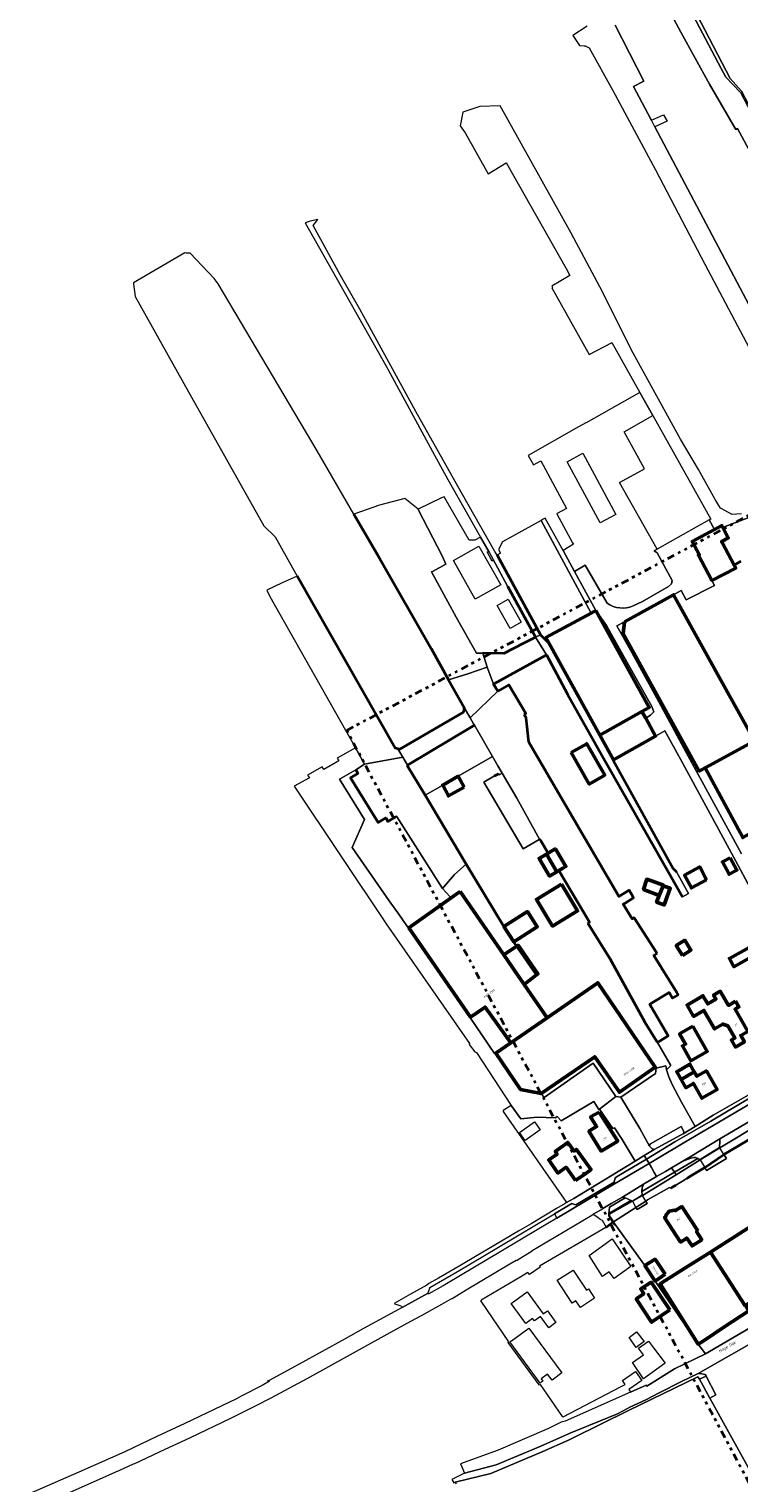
# Model space of a CAD drawing. Header units: metres. Extents: x 113441 to 115918, y 474822 to 477887.
# Tile 62 of 145: x 113459 to 113704, y 476790 to 477292. Entities that reach past the tile are written whole.
import ezdxf
from ezdxf.enums import TextEntityAlignment as Align

# ---------------------------------------------------------------- set-up
doc = ezdxf.new("R2010")
doc.units = ezdxf.units.M
doc.linetypes.add('AL-TEKENBLADGRENS', pattern=[11.5, 2.5, -1.5, 1, -1.5, 1, -1.5, 2.5])
for name, color, linetype, lineweight in [('B-WE-GK-BESCHOEIING-G', 252, 'GK-BESCHOEIING', 35), ('B-WE-GR-BOOMTEELT-GV', 252, 'Continuous', 13), ('B-WE-GR-GRAS-GV', 252, 'Continuous', 13), ('B-WE-GR-GROENVOORZIENING-GV', 252, 'Continuous', 18), ('B-WE-GR-STRUIK-GV', 252, 'Continuous', 13), ('B-WE-IE-TERREINAFSCHEIDING_KUNSTMATIG_MUUR-GV', 252, 'Continuous', 18), ('B-WE-KW-KUNSTWERK_DEK-GV', 252, 'Continuous', 18), ('B-WE-KW-KUNSTWERK_LANDHOOFD-GV', 252, 'Continuous', 18), ('B-WE-OG-BEBOUWING-GV', 7, 'Continuous', 50), ('B-WE-OG-BEBOUWING-T18', 7, 'Continuous', 50), ('B-WE-OG-BEBOUWING_LOODS-GV', 7, 'Continuous', 50), ('B-WE-OG-BEBOUWING_LUIFEL-GV', 7, 'Continuous', 50), ('B-WE-OG-BEBOUWING_SCHUUR-GV', 7, 'Continuous', 50), ('B-WE-OG-TERREIN_ERF-GV', 252, 'Continuous', 18), ('B-WE-OG-TOPOGRAFIE-T18', 7, 'Continuous', 18), ('B-WE-OG-WATER-GV', 252, 'Continuous', 18), ('B-WE-OG-WATER_SLOOT-GV', 252, 'Continuous', 18), ('B-WE-VH-VERHARDING_GESLOTEN-GV', 252, 'Continuous', 18), ('B-WE-VH-VERHARDING_OPEN-GV', 252, 'Continuous', 18), ('X-XX-AL-TEKENBLADGRENS-G', 252, 'AL-TEKENBLADGRENS', 35)]:
    doc.layers.add(name, color=color, linetype=linetype, lineweight=lineweight)
doc.styles.add('NLCS-ISO-ANNOTATIEF-T18', font='NLCS-ISO.ttf', dxfattribs={"height": 1.8})
doc.linetypes.add('GK-BESCHOEIING', pattern='A,30,-5,[1,NLCS.SHX,S=1,R=0,X=0,Y=0],-5', length=40)

msp = doc.modelspace()

# ---------------------------------------------------------------- linework, layer by layer
at = {"layer": 'B-WE-GK-BESCHOEIING-G', "ltscale": 0.5, "flags": 128}
for points in [[(113570.982, 477124.69), (113579.816, 477109.467), (113597.707, 477078.208), (113603.767, 477067.373)], [(113620.554, 477110.463), (113635.55, 477082.94), (113636.754, 477081.752)], [(113702.604, 477107.008), (113704.94, 477108.335)], [(113586.257, 477043.458), (113585.302, 477043.673), (113551.427, 477103.215)], [(113624.209, 477099.747), (113628.776, 477091.337), (113633.903, 477082.088), (113633.736, 477082.002)], [(113633.736, 477082.002), (113629.784, 477079.981)], [(113636.754, 477081.752), (113638.574, 477079.956)], [(113629.784, 477079.981), (113622.881, 477076.45), (113615.633, 477076.545)], [(113619.429, 477065.93), (113637.63, 477075.94)], [(113637.63, 477075.94), (113644.92, 477062.36), (113656.93, 477041.01), (113680.287, 477000), (113684.702, 476992.294)], [(113603.767, 477067.373), (113609.145, 477057.758), (113608.953, 477056.182), (113586.902, 477043.313), (113586.257, 477043.458)], [(113620.84, 477063.4), (113619.342, 477065.882), (113619.429, 477065.93)], [(113629.963, 477055.333), (113630.512, 477055.659), (113624.588, 477065.61), (113620.84, 477063.4)], [(113612.717, 477051.653), (113589.603, 477037.794)], [(113662.49, 476992.884), (113647.297, 477018.691), (113631.564, 477045.743), (113630.647, 477054.237), (113629.963, 477055.333)], [(113571.631, 477036.248), (113572.42, 477034.972), (113569.869, 477033.394), (113579.411, 477017.969), (113582.005, 477019.574), (113582.794, 477018.298), (113585.345, 477019.876), (113585.76, 477020.208)], [(113589.603, 477037.794), (113589.446, 477037.7)], [(113589.446, 477037.7), (113595.652, 477027.437), (113609.898, 477003.584)], [(113660.719, 477039.565), (113660.882, 477039.657)], [(113660.719, 477039.565), (113681.49, 477002.06), (113682.68, 477000.92)], [(113619.714, 477034.183), (113621.015, 477034.869)], [(113635.255, 477012.194), (113635.734, 477011.684), (113638.282, 477007.418)], [(113609.898, 477003.584), (113622.942, 476981.994)], [(113641.91, 477001.344), (113652.542, 476983.544), (113651.942, 476983.132)], [(113667.566, 476992.363), (113666.325, 476994.576), (113662.746, 476992.449), (113662.49, 476992.884)], [(113664.837, 476990.099), (113667.804, 476991.938), (113667.566, 476992.363)], [(113675.736, 476973.026), (113668.039, 476985.023), (113667.346, 476984.638), (113664.234, 476989.725), (113664.837, 476990.099)], [(113651.942, 476983.132), (113659.6, 476970.9), (113671.64, 476948.94), (113675.863, 476942.216)], [(113632.133, 476968.281), (113626.492, 476976.512)], [(113682.795, 476959.242), (113674.769, 476972.009), (113674.898, 476972.091)], [(113674.898, 476972.091), (113675.921, 476972.738)], [(113675.921, 476972.738), (113675.736, 476973.026)], [(113634.211, 476965.248), (113632.133, 476968.281)], [(113634.211, 476965.248), (113629.926, 476961.964)], [(113674.158, 476953.925), (113673.426, 476955.21), (113680.12, 476959.194), (113680.802, 476958.015)], [(113680.802, 476958.015), (113681.288, 476957.176), (113683.345, 476958.367)], [(113683.345, 476958.367), (113682.795, 476959.242)], [(113676.055, 476941.91), (113679.709, 476944.182), (113674.158, 476953.925)], [(113675.863, 476942.216), (113676.055, 476941.91)], [(113699.039, 476903.175), (113709.807, 476909.534)], [(113686.678, 476895.174), (113692.437, 476898.709), (113699.039, 476903.175)], [(113680.648, 476891.539), (113681.034, 476891.774)], [(113681.034, 476891.774), (113682.39, 476892.6)], [(113686.167, 476894.86), (113686.678, 476895.174)], [(113658.326, 476878.052), (113660.63, 476879.738)]]:
    msp.add_lwpolyline(points, dxfattribs=at)
at = {"layer": 'B-WE-GR-BOOMTEELT-GV'}
msp.add_lwpolyline([(113659.555, 477355.37), (113701.187, 477275.349), (113705.136, 477270.954), (113764.405, 477158.283), (113768.905, 477149.728), (113770.159, 477147.344), (113770.804, 477147.169), (113793.373, 477159.181), (113794.339, 477160.692), (113794.433, 477160.838), (113794.48, 477160.912), (113769.744, 477207.513), (113749.431, 477245.601), (113746.178, 477251.701), (113737.398, 477268.469), (113684.023, 477368.131)], close=True, dxfattribs=at)
at = {"layer": 'B-WE-GR-GRAS-GV'}
for points in [[(113719.096, 477229.689), (113703.703, 477257.989), (113703.175, 477257.732), (113694.06, 477273.34), (113684.15, 477291.33), (113677.745, 477303.404)], [(113661.367, 477293.789), (113671.346, 477274.368), (113667.815, 477272.527), (113673.779, 477261.248), (113673.94, 477260.943), (113678.116, 477262.74), (113679.445, 477260.587), (113675.182, 477258.661), (113688.67, 477233.1), (113717.54, 477178.59)], [(113694.183, 476818.882), (113690.575, 476825.39), (113690.073, 476826.295), (113666.089, 476814.582), (113646.876, 476805.199), (113645.253, 476804.373), (113636.446, 476800.465), (113618.45, 476792.844), (113606.049, 476789.859), (113606.366, 476789.244)], [(113740.041, 476787.63), (113729.776, 476805.657), (113729.389, 476805.926), (113727.914, 476806.158), (113726.895, 476806.112), (113721.092, 476802.868), (113707.654, 476794.588), (113694.183, 476818.882)]]:
    msp.add_lwpolyline(points, dxfattribs=at)
for points in [[(113579.816, 477109.467), (113570.982, 477124.69), (113558.271, 477146.593), (113524.047, 477204.313), (113522.664, 477206.129), (113518.535, 477210.505), (113514.364, 477214.924), (113512.968, 477214.962), (113512.502, 477214.974), (113494.727, 477204.679), (113494.779, 477204.238), (113495.282, 477199.936), (113513.736, 477166.983), (113539.855, 477120.588), (113543.718, 477116.764), (113551.427, 477103.215), (113585.302, 477043.673), (113586.257, 477043.458), (113586.902, 477043.313), (113608.953, 477056.182), (113609.145, 477057.758), (113603.767, 477067.373), (113597.707, 477078.208)], [(113618.998, 477040.844), (113612.717, 477051.653), (113589.603, 477037.794), (113589.446, 477037.7), (113595.652, 477027.437), (113601.734, 477030.941), (113607.148, 477033.981)]]:
    msp.add_lwpolyline(points, close=True, dxfattribs=at)
at = {"layer": 'B-WE-GR-GROENVOORZIENING-GV'}
for points in [[(113689.986, 476901.798), (113689.25, 476902.133), (113688.59, 476902.14), (113687.61, 476901.9), (113684.798, 476900.856), (113680.925, 476898.545), (113681.913, 476897.026)], [(113681.913, 476897.026), (113680.925, 476898.545), (113678.87, 476897.32), (113675.778, 476895.512), (113671.231, 476892.854), (113670.79, 476891.67), (113670.681, 476890.385)], [(113666.868, 476887.245), (113666.165, 476887.589), (113665.65, 476887.84), (113664.847, 476888.127), (113659.409, 476884.885), (113659.326, 476883.795), (113659.31, 476883.582), (113659.255, 476882.83), (113659.454, 476882.822)], [(113645.253, 476804.373), (113646.876, 476805.199), (113666.089, 476814.582), (113690.073, 476826.295), (113690.575, 476825.39), (113692.88, 476826.471), (113692.56, 476827.08), (113691.45, 476827.32), (113690.16, 476827.38), (113684.09, 476824.56), (113676.7, 476820.72), (113672.05, 476818.35), (113666.52, 476815.79), (113665.664, 476815.331), (113662.23, 476813.49), (113646.04, 476806.91), (113644.262, 476806.121), (113635.65, 476802.3), (113620.3, 476795.8), (113609.28, 476792.97), (113604.876, 476790.748), (113605.582, 476789.599), (113606.049, 476789.859), (113618.45, 476792.844), (113636.446, 476800.465)]]:
    msp.add_lwpolyline(points, close=True, dxfattribs=at)
at = {"layer": 'B-WE-GR-STRUIK-GV'}
msp.add_lwpolyline([(113692.88, 476826.471), (113690.575, 476825.39), (113694.183, 476818.882), (113696.287, 476819.977)], close=True, dxfattribs=at)
at = {"layer": 'B-WE-IE-TERREINAFSCHEIDING_KUNSTMATIG_MUUR-GV'}
msp.add_lwpolyline([(113660.792, 476879.856), (113659.417, 476881.964), (113659.44, 476882.491), (113659.454, 476882.822), (113659.255, 476882.83), (113659.244, 476882.578), (113659.232, 476882.321), (113659.214, 476881.909), (113660.63, 476879.738), (113661.228, 476878.821), (113661.396, 476878.93)], close=True, dxfattribs=at)
at = {"layer": 'B-WE-KW-KUNSTWERK_DEK-GV'}
for points in [[(113699.039, 476903.175), (113697.602, 476905.451), (113697.543, 476905.545), (113690.811, 476901.421), (113690.875, 476901.315), (113692.437, 476898.709), (113693.079, 476897.637), (113699.893, 476901.82)], [(113671.982, 476887.066), (113670.862, 476888.923), (113667.37, 476887), (113668.628, 476884.879)]]:
    msp.add_lwpolyline(points, close=True, dxfattribs=at)
at = {"layer": 'B-WE-KW-KUNSTWERK_LANDHOOFD-GV'}
for points in [[(113697.602, 476905.451), (113697.543, 476905.545), (113690.811, 476901.421), (113690.875, 476901.315)], [(113699.039, 476903.175), (113692.437, 476898.709), (113693.079, 476897.637), (113699.893, 476901.82)], [(113670.78, 476889.06), (113667.37, 476887), (113670.862, 476888.923)], [(113672.337, 476886.478), (113671.982, 476887.066), (113668.628, 476884.879), (113669.09, 476884.1), (113672.48, 476886.24)]]:
    msp.add_lwpolyline(points, close=True, dxfattribs=at)
at = {"layer": 'B-WE-OG-BEBOUWING-GV'}
for points in [[(113664.698, 477087.444), (113664.248, 477083.394), (113690.5, 477035.78), (113692.559, 477036.902), (113709.32, 477046.03), (113709.65, 477046.21), (113681.63, 477096.77)], [(113654.76, 477091.32), (113653.159, 477090.452), (113637.47, 477081.95), (113638.574, 477079.956), (113656.17, 477048.17), (113670.692, 477056.351), (113673.21, 477057.77)], [(113671.989, 477054.025), (113670.692, 477056.351), (113656.17, 477048.17), (113660.882, 477039.657), (113675.428, 477047.855)], [(113646.222, 477042.152), (113652.444, 477031.293), (113657.823, 477034.375), (113651.601, 477045.234)], [(113709.32, 477046.03), (113692.559, 477036.902), (113705.57, 477012.76), (113711.56, 477016.11), (113710.08, 477018.86), (113720.83, 477024.92)], [(113640.782, 477008.902), (113640.67, 477008.836), (113638.282, 477007.418), (113637.661, 477007.049), (113641.273, 477000.966), (113641.91, 477001.344), (113643.291, 477002.165), (113644.394, 477002.819)], [(113642.889, 476996.606), (113634.19, 476991.357), (113639.742, 476982.156), (113648.441, 476987.405)], [(113607.75, 476994.1), (113607.082, 476993.628), (113604.66, 476991.92), (113590.06, 476981.61), (113611.41, 476950.7), (113616.4, 476954.13), (113625.269, 476941.792), (113637.879, 476950.481), (113632.266, 476958.573), (113629.926, 476961.964), (113627.873, 476964.94), (113622.878, 476972.178)], [(113637.879, 476950.481), (113625.269, 476941.792), (113620.07, 476938.21), (113628.72, 476925.6), (113635.76, 476924.31), (113654.33, 476936.99), (113662.92, 476924.68), (113675.31, 476933.42), (113655.38, 476962.54)], [(113703.097, 476956.162), (113700.687, 476954.724), (113697.763, 476959.621), (113695.494, 476958.267), (113696.303, 476956.898), (113693.461, 476955.219), (113691.783, 476958.061), (113686.294, 476954.818), (113688.537, 476950.935), (113692.131, 476953.011), (113695.829, 476946.615), (113698.66, 476948.252), (113700.389, 476947.67), (113702.879, 476943.478), (113701.623, 476942.754), (113703.04, 476940.298), (113706.148, 476942.081), (113704.854, 476944.337), (113707.283, 476945.73), (113702.902, 476953.367), (113704.275, 476954.187)], [(113688.266, 476947.503), (113683.736, 476944.88), (113685.77, 476941.352), (113684.679, 476940.721), (113687.653, 476935.579), (113693.28, 476938.833)], [(113684.216, 476929.144), (113685.892, 476926.227), (113688.523, 476927.728), (113691.461, 476922.613), (113696.681, 476925.611), (113692.972, 476932.056), (113689.718, 476930.194), (113688.813, 476931.775)], [(113655.917, 476917.811), (113652.91, 476916.16), (113655.01, 476912.83), (113652.348, 476911.172), (113656.553, 476904.324), (113662.297, 476907.799)], [(113647.647, 476894.138), (113651.238, 476896.632), (113652.618, 476897.59), (113653.07, 476897.904), (113647.999, 476904.917), (113647.189, 476904.331), (113645.021, 476907.329), (113640.691, 476904.197), (113641.334, 476903.268), (113638.455, 476901.277), (113641.583, 476896.753), (113644.453, 476898.738)], [(113723.352, 476887.577), (113723.195, 476887.833), (113694.43, 476869.42), (113706.45, 476850.86), (113706.521, 476850.901), (113706.856, 476851.117), (113735.2, 476869.05)], [(113690.004, 476876.757), (113684.522, 476885.116), (113684.148, 476884.885), (113682.701, 476883.991), (113682.224, 476883.696), (113682.087, 476883.905), (113680.077, 476883.545), (113678.885, 476881.927), (113679.02, 476881.716), (113678.544, 476881.422), (113684.065, 476872.862), (113686.187, 476874.254), (113688.05, 476871.51), (113691.38, 476873.66), (113689.618, 476876.504)], [(113678.71, 476861.75), (113675.22, 476866.93), (113671.72, 476864.72), (113675.24, 476859.38)], [(113694.43, 476869.42), (113685.52, 476863.81), (113678.591, 476859.447), (113676.955, 476858.404), (113690.199, 476837.518), (113691.82, 476838.6), (113699.427, 476843.678), (113707.711, 476849.051), (113706.521, 476850.901), (113706.45, 476850.86)], [(113680.34, 476849.45), (113673.9, 476858.96), (113670.27, 476856.68), (113671.33, 476854.97), (113668.71, 476853.2), (113674.04, 476845.15)]]:
    msp.add_lwpolyline(points, close=True, dxfattribs=at)
at = {"layer": 'B-WE-OG-BEBOUWING_LOODS-GV'}
for points in [[(113698.508, 477114.823), (113698.3, 477115.22), (113700.577, 477116.413), (113698.684, 477120.024), (113698.34, 477120.681), (113695.985, 477119.428), (113695.746, 477119.301), (113688.094, 477115.232), (113690.526, 477110.658), (113690.235, 477110.503), (113694.914, 477101.704), (113703.128, 477106.009), (113702.604, 477107.008)], [(113693.07, 476998.208), (113690.7, 477002.611), (113685.423, 476999.77), (113687.792, 476995.367)], [(113622.942, 476981.994), (113626.323, 476976.72), (113634.439, 476981.923), (113631.058, 476987.197)]]:
    msp.add_lwpolyline(points, close=True, dxfattribs=at)
at = {"layer": 'B-WE-OG-BEBOUWING_LUIFEL-GV'}
for points in [[(113637.661, 477007.049), (113635.116, 477005.546), (113638.728, 476999.463), (113641.273, 477000.966)], [(113677.988, 476996.026), (113678.103, 476996.308), (113672.379, 476998.364), (113671.255, 476994.818), (113676.656, 476992.756)], [(113677.988, 476996.026), (113676.656, 476992.756), (113675.732, 476990.49), (113678.381, 476989.467), (113680.509, 476995.263)], [(113629.926, 476961.964), (113634.211, 476965.248), (113634.69, 476965.615), (113631.27, 476970.51), (113627.807, 476975.55), (113622.878, 476972.178)], [(113684.216, 476929.144), (113688.813, 476931.775), (113687.288, 476934.439), (113682.717, 476931.753)]]:
    msp.add_lwpolyline(points, close=True, dxfattribs=at)
at = {"layer": 'B-WE-OG-BEBOUWING_SCHUUR-GV'}
for points in [[(113609.154, 477030.211), (113607.148, 477033.981), (113601.734, 477030.941), (113603.741, 477027.171)], [(113701.24, 477005.808), (113698.553, 477004.364), (113700.862, 477000.062), (113703.551, 477001.505)], [(113684.678, 476972.001), (113687.663, 476973.868), (113685.542, 476977.259), (113682.557, 476975.392)], [(113710.461, 476972.53), (113708.872, 476975.376), (113700.969, 476970.963), (113702.533, 476968.104)]]:
    msp.add_lwpolyline(points, close=True, dxfattribs=at)
at = {"layer": 'B-WE-OG-TERREIN_ERF-GV'}
for points in [[(113674.439, 477158.712), (113669.97, 477166.67), (113651.35, 477156.23), (113651.264, 477156.186), (113648.984, 477155.001), (113648.79, 477154.9), (113631.3, 477144.946), (113633.118, 477141.651), (113635.751, 477143.116), (113644.539, 477126.594), (113641.39, 477124.87), (113641.199, 477124.766), (113646.688, 477114.736), (113646.979, 477114.204), (113643.389, 477112.028), (113647.295, 477104.843), (113650.986, 477107.006), (113658.601, 477093.865)], [(113667.682, 477092.892), (113670.868, 477094.454), (113679.904, 477099.584), (113680.886, 477100.529), (113681.173, 477101.744), (113675.957, 477111.302), (113674.865, 477111.943), (113675.93, 477112.54), (113662.942, 477135.626), (113671.543, 477140.324), (113664.567, 477153.098), (113674.439, 477158.712)], [(113704.94, 477108.335), (113702.604, 477107.008), (113703.128, 477106.009), (113694.914, 477101.704), (113695.81, 477100.019), (113685.99, 477094.97), (113684.241, 477098.208), (113681.63, 477096.77), (113709.65, 477046.21)], [(113705.57, 477012.76), (113692.559, 477036.902), (113690.5, 477035.78), (113664.248, 477083.394), (113664.698, 477087.444), (113661.98, 477086.032), (113667.263, 477076.583), (113676.575, 477059.691), (113686.006, 477042.259), (113705.168, 477007.167)], [(113637.63, 477075.94), (113619.429, 477065.93), (113619.342, 477065.882), (113620.84, 477063.4), (113624.588, 477065.61), (113630.512, 477055.659), (113629.963, 477055.333), (113630.647, 477054.237), (113631.564, 477045.743), (113647.297, 477018.691), (113662.49, 476992.884), (113662.746, 476992.449), (113666.325, 476994.576), (113667.566, 476992.363), (113667.804, 476991.938), (113664.837, 476990.099), (113664.234, 476989.725), (113667.346, 476984.638), (113668.039, 476985.023), (113675.736, 476973.026), (113675.921, 476972.738), (113674.898, 476972.091), (113674.769, 476972.009), (113682.795, 476959.242), (113683.345, 476958.367), (113681.288, 476957.176), (113680.802, 476958.015), (113680.12, 476959.194), (113673.426, 476955.21), (113674.158, 476953.925), (113679.709, 476944.182), (113676.055, 476941.91), (113680.707, 476933.905), (113679.169, 476932.474), (113680.005, 476929.969), (113681.167, 476927.367), (113684.422, 476921.218), (113689.078, 476912.871), (113695.39, 476916.71), (113707.48, 476923.72)], [(113715.556, 476981.635), (113702.337, 477006.096), (113684.01, 477039.847), (113678.62, 477049.654), (113675.428, 477047.855), (113660.882, 477039.657), (113660.719, 477039.565), (113681.49, 477002.06), (113682.68, 477000.92), (113686.799, 476993.481), (113684.702, 476992.294), (113680.287, 477000), (113656.93, 477041.01), (113644.92, 477062.36), (113637.63, 477075.94)], [(113709.807, 476909.534), (113699.039, 476903.175), (113699.893, 476901.82), (113693.079, 476897.637), (113692.437, 476898.709), (113686.678, 476895.174), (113686.167, 476894.86), (113684.12, 476893.635), (113682.39, 476892.6), (113681.034, 476891.774), (113680.648, 476891.539), (113680.252, 476891.685), (113672.653, 476887.496), (113671.982, 476887.066), (113672.337, 476886.478), (113672.48, 476886.24), (113669.09, 476884.1), (113668.628, 476884.879), (113660.792, 476879.856), (113661.396, 476878.93), (113671.72, 476864.72), (113675.22, 476866.93), (113678.71, 476861.75), (113675.24, 476859.38), (113690.199, 476837.518), (113676.955, 476858.404), (113678.591, 476859.447), (113685.52, 476863.81), (113694.43, 476869.42), (113723.195, 476887.833)], [(113711.62, 476839.64), (113690.16, 476827.38), (113691.45, 476827.32), (113692.56, 476827.08), (113692.88, 476826.471), (113696.287, 476819.977), (113694.183, 476818.882), (113707.654, 476794.588)]]:
    msp.add_lwpolyline(points, dxfattribs=at)
for points in [[(113644.869, 477142.795), (113650.285, 477145.708), (113661.676, 477124.557), (113656.249, 477121.638)], [(113601.35, 477130.292), (113593.24, 477126.327), (113593.193, 477126.304), (113601.644, 477109.942), (113602.851, 477107.338), (113598.422, 477104.974), (113597.833, 477104.66), (113604.89, 477091.76), (113606.402, 477088.996), (113613.455, 477076.573), (113615.633, 477076.545), (113622.881, 477076.45), (113629.784, 477079.981), (113633.736, 477082.002), (113633.903, 477082.088), (113628.776, 477091.337), (113624.209, 477099.747), (113619.211, 477108.95), (113618.916, 477108.358), (113617.143, 477111.562), (113617.807, 477111.465), (113614.845, 477116.671), (113612.81, 477115.604), (113610.941, 477115.681), (113602.236, 477130.679)], [(113635.758, 477122.449), (113622.415, 477115.071), (113621.011, 477112.395), (113621.743, 477111.16), (113620.717, 477110.558), (113620.554, 477110.463), (113635.55, 477082.94), (113636.754, 477081.752), (113638.574, 477079.956), (113637.47, 477081.95), (113653.159, 477090.452)], [(113614.2, 477113.626), (113621.804, 477100.18), (113613.007, 477095.263), (113605.426, 477108.663)], [(113620.541, 477093.067), (113624.417, 477095.26), (113628.947, 477087.269), (113625.066, 477085.069)], [(113652.444, 477031.293), (113646.222, 477042.152), (113651.601, 477045.234), (113657.823, 477034.375)], [(113585.76, 477020.208), (113585.345, 477019.876), (113582.794, 477018.298), (113582.005, 477019.574), (113579.411, 477017.969), (113569.869, 477033.394), (113572.42, 477034.972), (113571.631, 477036.248), (113566.037, 477032.988), (113574.657, 477019.066), (113570.46, 477009.334), (113583.263, 476990.93), (113586.767, 476985.894), (113611.099, 476950.62), (113619.708, 476938.091), (113620.07, 476938.21), (113625.269, 476941.792), (113616.4, 476954.13), (113611.41, 476950.7), (113590.06, 476981.61), (113604.66, 476991.92), (113604.213, 476992.39), (113601.687, 476995.181), (113595.43, 477004.958)], [(113651.942, 476983.132), (113652.542, 476983.544), (113641.91, 477001.344), (113641.273, 477000.966), (113637.661, 477007.049), (113638.282, 477007.418), (113635.734, 477011.684), (113635.255, 477012.194), (113635.124, 477012.117), (113629.554, 477008.837), (113615.996, 477031.995), (113619.714, 477034.183), (113621.015, 477034.869), (113621.331, 477034.514), (113622.354, 477035.07), (113620.87, 477037.623), (113618.998, 477040.844), (113607.148, 477033.981), (113601.734, 477030.941), (113595.652, 477027.437), (113609.898, 477003.584), (113622.942, 476981.994), (113631.058, 476987.197), (113634.439, 476981.923), (113626.323, 476976.72), (113626.492, 476976.512), (113632.133, 476968.281), (113634.211, 476965.248), (113629.926, 476961.964), (113632.266, 476958.573), (113637.879, 476950.481), (113655.38, 476962.54), (113675.31, 476933.42), (113662.92, 476924.68), (113654.33, 476936.99), (113635.76, 476924.31), (113636.814, 476922.88), (113653.859, 476934.725), (113661.691, 476923.253), (113663.355, 476922.98), (113675.33, 476931.163), (113675.668, 476933.034), (113679.011, 476933.835), (113679.169, 476932.474), (113680.707, 476933.905), (113676.055, 476941.91), (113675.863, 476942.216), (113671.64, 476948.94), (113659.6, 476970.9)], [(113693.07, 476998.208), (113687.792, 476995.367), (113685.423, 476999.77), (113690.7, 477002.611)], [(113639.742, 476982.156), (113634.19, 476991.357), (113642.889, 476996.606), (113648.441, 476987.405)], [(113691.783, 476958.061), (113693.461, 476955.219), (113696.303, 476956.898), (113695.494, 476958.267), (113697.763, 476959.621), (113700.687, 476954.724), (113703.097, 476956.162), (113704.275, 476954.187), (113702.902, 476953.367), (113707.283, 476945.73), (113704.854, 476944.337), (113706.148, 476942.081), (113703.04, 476940.298), (113701.623, 476942.754), (113702.879, 476943.478), (113700.389, 476947.67), (113698.66, 476948.252), (113695.829, 476946.615), (113692.131, 476953.011), (113688.537, 476950.935), (113686.294, 476954.818)], [(113688.266, 476947.503), (113693.28, 476938.833), (113687.653, 476935.579), (113684.679, 476940.721), (113685.77, 476941.352), (113683.736, 476944.88)], [(113692.972, 476932.056), (113696.681, 476925.611), (113691.461, 476922.613), (113688.523, 476927.728), (113685.892, 476926.227), (113684.216, 476929.144), (113688.813, 476931.775), (113689.718, 476930.194)], [(113656.053, 476918.808), (113655.818, 476918.699), (113653.991, 476921.503), (113642.746, 476914.8), (113641.333, 476916.288), (113640.64, 476915.829), (113634.434, 476916.034), (113628.801, 476915.513), (113625.49, 476920.12), (113622.7, 476918.38), (113622.716, 476918.052), (113644.625, 476886.498), (113647.14, 476887.99), (113668.339, 476900.871), (113663.88, 476908.29), (113661.143, 476912.406), (113660.659, 476912.154)], [(113655.917, 476917.811), (113662.297, 476907.799), (113656.553, 476904.324), (113652.348, 476911.172), (113655.01, 476912.83), (113652.91, 476916.16)], [(113635.49, 476911.72), (113630.28, 476908), (113628.33, 476910.75), (113633.5, 476914.5)], [(113647.647, 476894.138), (113644.453, 476898.738), (113641.583, 476896.753), (113638.455, 476901.277), (113641.334, 476903.268), (113640.691, 476904.197), (113645.021, 476907.329), (113647.189, 476904.331), (113647.999, 476904.917), (113653.07, 476897.904), (113652.618, 476897.59), (113651.238, 476896.632)], [(113699.039, 476903.175), (113697.602, 476905.451), (113697.543, 476905.545), (113690.811, 476901.421), (113690.875, 476901.315), (113692.437, 476898.709), (113693.079, 476897.637), (113699.893, 476901.82)], [(113690.004, 476876.757), (113689.618, 476876.504), (113691.38, 476873.66), (113688.05, 476871.51), (113686.187, 476874.254), (113684.065, 476872.862), (113678.544, 476881.422), (113679.02, 476881.716), (113678.885, 476881.927), (113680.077, 476883.545), (113682.087, 476883.905), (113682.224, 476883.696), (113682.701, 476883.991), (113684.148, 476884.885), (113684.522, 476885.116)], [(113675.24, 476859.38), (113671.72, 476864.72), (113661.396, 476878.93), (113661.228, 476878.821), (113660.63, 476879.738), (113658.326, 476878.052), (113658.44, 476877.869), (113658.27, 476877.764), (113658.164, 476877.934), (113635.256, 476864.531), (113635.521, 476864.134), (113631.727, 476861.653), (113631.249, 476862.362), (113628.75, 476860.83), (113615.063, 476852.736), (113615.006, 476852.702), (113614.8, 476852.58), (113614.939, 476852.377), (113624.5, 476838.41), (113624.3, 476838.13), (113634.97, 476823.54), (113635.47, 476823.56), (113643.04, 476812.484), (113643.414, 476812.471), (113663.316, 476822.8), (113664.88, 476823.612), (113663.926, 476824.947), (113668.417, 476828.127), (113670.636, 476825.018), (113666.145, 476821.839), (113666.777, 476820.956), (113672.142, 476823.32), (113672.326, 476823.028), (113681.941, 476828.986), (113692.74, 476834.16), (113690.199, 476837.518)], [(113657.088, 476860.967), (113652.417, 476868.183), (113660.434, 476873.956), (113666.896, 476864.395), (113661.1, 476860.25), (113659.4, 476862.52)], [(113730.01, 476857.51), (113739.544, 476864.027), (113738.96, 476864.72), (113737.92, 476865.68), (113736.711, 476865.05), (113709.18, 476847.51), (113706.856, 476851.117), (113706.521, 476850.901), (113707.711, 476849.051), (113699.427, 476843.678), (113691.82, 476838.6), (113690.199, 476837.518), (113692.74, 476834.16), (113709.59, 476844.14), (113720.5, 476851.13)], [(113649.38, 476850.202), (113647.819, 476852.56), (113646.562, 476851.741), (113641.396, 476859.665), (113646.839, 476863.176), (113651.459, 476856.27), (113652.15, 476856.73), (113654.3, 476853.46)], [(113636.528, 476848), (113637.961, 476849.055), (113640.926, 476845.029), (113638.47, 476843.221), (113635.582, 476847.142), (113633.489, 476845.6), (113632.836, 476846.486), (113630.461, 476844.736), (113625.432, 476851.564), (113630.923, 476855.609)], [(113668.71, 476853.2), (113671.33, 476854.97), (113670.27, 476856.68), (113673.9, 476858.96), (113680.34, 476849.45), (113674.04, 476845.15)], [(113642.974, 476827.652), (113639.585, 476825.156), (113638.055, 476827.234), (113635.776, 476825.557), (113636.369, 476824.751), (113635.985, 476824.469), (113635.675, 476824.24), (113635.491, 476824.105), (113624.986, 476838.377), (113625.216, 476838.543), (113625.509, 476838.754), (113631.49, 476843.073)], [(113666.267, 476839.821), (113668.84, 476841.836), (113671.467, 476838.481), (113668.738, 476836.344)], [(113672.927, 476838.542), (113674.691, 476836.337), (113674.718, 476836.342), (113678.67, 476830.937), (113671.198, 476825.577), (113667.411, 476831.167), (113671.18, 476833.91), (113669.45, 476836.14)]]:
    msp.add_lwpolyline(points, close=True, dxfattribs=at)
msp.add_lwpolyline([(113658.601, 477093.865, 0.2584696), (113667.682, 477092.892)], format="xyb", dxfattribs=at)
at = {"layer": 'B-WE-OG-WATER-GV'}
for points in [[(113704.769, 477270.535), (113699.682, 477275.789), (113698.097, 477278.789), (113661.371, 477348.304)], [(113677.745, 477303.404), (113684.15, 477291.33), (113694.06, 477273.34), (113703.175, 477257.732), (113703.703, 477257.989), (113719.096, 477229.689)], [(113651.763, 477293.423), (113646.828, 477290.186), (113649.132, 477286.728), (113650.664, 477286.678), (113650.993, 477286.575), (113652.369, 477285.905), (113660.632, 477271.153), (113675.328, 477243.701), (113692.437, 477211.055), (113716.034, 477166.724)], [(113717.54, 477178.59), (113688.67, 477233.1), (113675.182, 477258.661), (113673.94, 477260.943), (113673.779, 477261.248), (113667.815, 477272.527), (113671.346, 477274.368), (113661.367, 477293.789)], [(113705.1, 477124.76), (113701.91, 477124.55), (113697.85, 477126.73), (113695.99, 477129.71), (113690.227, 477140.075), (113684.017, 477150.535), (113667.626, 477180.347), (113661.624, 477192.242), (113660.911, 477193.655), (113656.065, 477203.258), (113646.147, 477221.86), (113621.632, 477265.861), (113614.59, 477265.639), (113608.699, 477263.653), (113607.77, 477259.01), (113609.525, 477256.577), (113617.441, 477242.315), (113623.753, 477246.128), (113623.899, 477245.869), (113644.419, 477209.561), (113645.778, 477207.157), (113639.466, 477203.477), (113639.704, 477203.048), (113639.48, 477202.91), (113652.43, 477179.83), (113660.157, 477183.911), (113660.25, 477183.96), (113669.97, 477166.67), (113674.439, 477158.712), (113694.52, 477122.95), (113694.177, 477122.758), (113693.95, 477122.63), (113695.746, 477119.301), (113695.985, 477119.428), (113698.34, 477120.681), (113698.684, 477120.024), (113699.469, 477120.36), (113708.062, 477123.588)], [(113708.062, 477123.588), (113699.469, 477120.36), (113698.684, 477120.024), (113700.577, 477116.413), (113698.3, 477115.22), (113698.508, 477114.823), (113702.604, 477107.008), (113704.94, 477108.335)], [(113712.367, 476914.364), (113697.602, 476905.451), (113690.875, 476901.315), (113682.498, 476896.128), (113670.862, 476888.923), (113667.37, 476887), (113659.44, 476882.491), (113659.417, 476881.964), (113660.792, 476879.856), (113668.628, 476884.879), (113671.982, 476887.066), (113672.653, 476887.496), (113680.252, 476891.685), (113680.648, 476891.539), (113681.034, 476891.774), (113682.39, 476892.6), (113684.12, 476893.635), (113686.167, 476894.86), (113686.678, 476895.174), (113692.437, 476898.709), (113699.039, 476903.175), (113709.807, 476909.534)]]:
    msp.add_lwpolyline(points, dxfattribs=at)
for points in [[(113592.49, 477160.13), (113573.07, 477195.57), (113566.33, 477207.18), (113556.894, 477224.463), (113558.165, 477226.067), (113558.522, 477226.517), (113555.864, 477225.94), (113554.195, 477225.443), (113582.016, 477176.031), (113598.85, 477145.043), (113603.52, 477136.574), (113614.845, 477116.671), (113617.807, 477111.465), (113619.211, 477108.95), (113624.209, 477099.747), (113628.776, 477091.337), (113633.903, 477082.088), (113635.55, 477082.94), (113620.554, 477110.463), (113619.812, 477111.738), (113608.179, 477132.278)], [(113615.633, 477076.545), (113613.455, 477076.573), (113606.402, 477088.996), (113604.89, 477091.76), (113597.833, 477104.66), (113598.422, 477104.974), (113602.851, 477107.338), (113601.644, 477109.942), (113593.193, 477126.304), (113593.24, 477126.327), (113588.598, 477130.103), (113579.906, 477127.693), (113570.982, 477124.69), (113579.816, 477109.467), (113597.707, 477078.208), (113603.767, 477067.373), (113610.406, 477069.362), (113617.071, 477071.758)], [(113574.651, 477038.116), (113587.958, 477040.578), (113586.257, 477043.458), (113585.302, 477043.673), (113551.427, 477103.215), (113546.237, 477100.878), (113540.842, 477098.365), (113541.96, 477096.11), (113571.58, 477043.83), (113571.549, 477043.812)], [(113633.903, 477082.088), (113633.736, 477082.002), (113629.784, 477079.981), (113622.881, 477076.45), (113615.633, 477076.545), (113617.071, 477071.758), (113619.262, 477066.232), (113619.429, 477065.93), (113637.63, 477075.94)], [(113660.719, 477039.565), (113660.882, 477039.657), (113656.17, 477048.17), (113638.574, 477079.956), (113636.754, 477081.752), (113635.55, 477082.94), (113633.903, 477082.088), (113637.63, 477075.94), (113644.92, 477062.36), (113656.93, 477041.01), (113680.287, 477000), (113684.702, 476992.294), (113686.799, 476993.481), (113682.68, 477000.92), (113681.49, 477002.06)], [(113617.071, 477071.758), (113610.406, 477069.362), (113603.767, 477067.373), (113609.145, 477057.758), (113611.224, 477054.217), (113620.84, 477063.4), (113619.342, 477065.882), (113619.429, 477065.93), (113619.262, 477066.232)], [(113629.963, 477055.333), (113630.512, 477055.659), (113624.588, 477065.61), (113620.84, 477063.4), (113611.224, 477054.217), (113612.435, 477052.139), (113612.717, 477051.653), (113618.998, 477040.844), (113620.87, 477037.623), (113622.354, 477035.07), (113627.414, 477026.362), (113635.255, 477012.194), (113635.734, 477011.684), (113638.282, 477007.418), (113640.67, 477008.836), (113640.782, 477008.902), (113644.394, 477002.819), (113643.291, 477002.165), (113641.91, 477001.344), (113652.542, 476983.544), (113651.942, 476983.132), (113659.6, 476970.9), (113671.64, 476948.94), (113675.863, 476942.216), (113676.055, 476941.91), (113679.709, 476944.182), (113674.158, 476953.925), (113673.426, 476955.21), (113680.12, 476959.194), (113680.802, 476958.015), (113681.288, 476957.176), (113683.345, 476958.367), (113682.795, 476959.242), (113674.769, 476972.009), (113674.898, 476972.091), (113675.921, 476972.738), (113675.736, 476973.026), (113668.039, 476985.023), (113667.346, 476984.638), (113664.234, 476989.725), (113664.837, 476990.099), (113667.804, 476991.938), (113667.566, 476992.363), (113666.325, 476994.576), (113662.746, 476992.449), (113662.49, 476992.884), (113647.297, 477018.691), (113631.564, 477045.743), (113630.647, 477054.237)], [(113612.717, 477051.653), (113612.435, 477052.139), (113611.224, 477054.217), (113609.145, 477057.758), (113608.953, 477056.182), (113586.902, 477043.313), (113586.257, 477043.458), (113587.958, 477040.578), (113589.603, 477037.794)], [(113595.652, 477027.437), (113589.446, 477037.7), (113589.603, 477037.794), (113587.958, 477040.578), (113574.651, 477038.116), (113571.631, 477036.248), (113572.42, 477034.972), (113569.869, 477033.394), (113579.411, 477017.969), (113582.005, 477019.574), (113582.794, 477018.298), (113585.345, 477019.876), (113585.76, 477020.208), (113595.43, 477004.958), (113601.687, 476995.181), (113605.857, 477000), (113609.898, 477003.584)], [(113622.354, 477035.07), (113621.331, 477034.514), (113621.015, 477034.869), (113619.714, 477034.183), (113615.996, 477031.995), (113629.554, 477008.837), (113635.124, 477012.117), (113635.255, 477012.194), (113627.414, 477026.362)], [(113622.942, 476981.994), (113609.898, 477003.584), (113605.857, 477000), (113601.687, 476995.181), (113604.213, 476992.39), (113604.66, 476991.92), (113607.082, 476993.628), (113607.75, 476994.1), (113622.878, 476972.178), (113627.873, 476964.94), (113629.926, 476961.964), (113634.211, 476965.248), (113632.133, 476968.281), (113626.492, 476976.512), (113626.323, 476976.72)]]:
    msp.add_lwpolyline(points, close=True, dxfattribs=at)
at = {"layer": 'B-WE-OG-WATER_SLOOT-GV'}
for points in [[(113768.905, 477149.728), (113764.405, 477158.283), (113705.136, 477270.954), (113701.187, 477275.349), (113659.555, 477355.37), (113627.425, 477417.127), (113624.875, 477422.117), (113609.357, 477449.973), (113608.202, 477450.093), (113631.721, 477406.564), (113658.842, 477353.273), (113661.371, 477348.304), (113698.097, 477278.789), (113699.682, 477275.789), (113704.769, 477270.535), (113713.08, 477254.65), (113724.54, 477232.51), (113742.31, 477199.06), (113757.28, 477170.72), (113768.19, 477149.362), (113769.07, 477147.64), (113770.159, 477147.344)], [(113726.271, 476923.581), (113725.868, 476923.666), (113723.95, 476924.07), (113699.052, 476909.349), (113697.663, 476908.528), (113697.628, 476907.655), (113697.543, 476905.545), (113697.602, 476905.451), (113712.367, 476914.364), (113722.61, 476921.12)], [(113690.875, 476901.315), (113690.811, 476901.421), (113690.425, 476901.598), (113689.986, 476901.798), (113681.913, 476897.026), (113682.498, 476896.128)], [(113682.498, 476896.128), (113681.913, 476897.026), (113670.681, 476890.385), (113670.667, 476890.22), (113670.654, 476890.06), (113670.721, 476889.532), (113670.78, 476889.06), (113670.862, 476888.923)], [(113667.37, 476887), (113666.916, 476887.222), (113666.868, 476887.245), (113659.454, 476882.822), (113659.44, 476882.491)]]:
    msp.add_lwpolyline(points, close=True, dxfattribs=at)
at = {"layer": 'B-WE-VH-VERHARDING_GESLOTEN-GV'}
for points in [[(113705.168, 477007.167), (113686.006, 477042.259), (113676.575, 477059.691), (113667.263, 477076.583), (113661.98, 477086.032), (113664.698, 477087.444), (113681.63, 477096.77), (113684.241, 477098.208), (113685.99, 477094.97), (113695.81, 477100.019), (113694.914, 477101.704), (113690.235, 477110.503), (113690.526, 477110.658), (113688.094, 477115.232), (113695.746, 477119.301), (113693.95, 477122.63), (113675.93, 477112.54), (113674.865, 477111.943), (113675.957, 477111.302), (113681.173, 477101.744), (113680.886, 477100.529), (113679.904, 477099.584), (113670.868, 477094.454), (113667.682, 477092.892)], [(113658.601, 477093.865), (113650.986, 477107.006), (113647.295, 477104.843), (113654.76, 477091.32), (113658.476, 477086.123), (113665.452, 477073.572), (113674.111, 477058.157), (113674.774, 477056.271), (113673.62, 477055.075), (113671.989, 477054.025), (113675.428, 477047.855), (113678.62, 477049.654), (113684.01, 477039.847), (113702.337, 477006.096), (113715.556, 476981.635), (113714.918, 476981.266), (113714.955, 476981.2), (113715.539, 476980.141), (113718.031, 476975.323), (113717.705, 476973.907), (113716.961, 476972.494), (113713.573, 476967.483), (113715.706, 476963.668), (113721.786, 476963.881)], [(113709.02, 476921.29), (113685.48, 476907.46), (113675.54, 476901.43), (113673.143, 476900.021), (113673.952, 476898.637), (113674.932, 476896.959), (113675.778, 476895.512), (113678.87, 476897.32), (113680.925, 476898.545), (113684.798, 476900.856), (113687.941, 476902.73), (113697.663, 476908.528), (113699.052, 476909.349), (113723.95, 476924.07)], [(113582.533, 476840.964), (113590.685, 476845.491), (113594.36, 476847.512), (113601.493, 476851.435), (113604.709, 476853.237), (113605.014, 476853.399), (113609.872, 476856.357), (113625.025, 476865.315), (113627.115, 476866.551), (113627.282, 476866.487), (113632.734, 476869.813), (113632.738, 476869.938), (113634.635, 476871.066), (113653.341, 476882.183), (113653.823, 476882.469), (113657.157, 476884.406), (113657.124, 476884.464), (113659.996, 476886.191), (113663.941, 476888.45), (113671.231, 476892.854), (113675.778, 476895.512), (113674.932, 476896.959), (113673.952, 476898.637), (113673.143, 476900.021), (113661.214, 476893.008), (113641.247, 476881.134), (113635, 476877.411), (113628.425, 476873.493), (113616.485, 476866.365), (113608.53, 476861.672), (113602.522, 476858.112), (113601.901, 476857.786), (113596.749, 476854.811), (113596.541, 476855.113), (113596.526, 476855.135), (113587.754, 476850.29), (113579.824, 476845.924), (113574.37, 476842.92), (113567.952, 476839.384), (113552.119, 476830.662), (113541.684, 476824.974)], [(113471.81, 476785.85), (113483.014, 476790.849), (113488.645, 476793.384), (113490.017, 476794.002), (113494.793, 476796.154), (113495.16, 476796.33), (113505.74, 476801.251), (113511.277, 476803.768), (113514.43, 476805.27), (113528.44, 476811.94), (113532.157, 476813.832), (113536.92, 476816.214), (113542.341, 476818.975), (113554.856, 476825.652), (113582.533, 476840.964)], [(113709.59, 476844.14), (113692.74, 476834.16), (113681.941, 476828.986), (113672.326, 476823.028), (113672.142, 476823.32), (113666.777, 476820.956), (113644.11, 476810.97), (113642.72, 476810.6), (113638.34, 476808.39), (113620.92, 476800.88), (113607.951, 476796.151), (113608.335, 476795.145), (113609.28, 476792.97), (113620.3, 476795.8), (113635.65, 476802.3), (113644.262, 476806.121), (113646.04, 476806.91), (113662.23, 476813.49), (113665.664, 476815.331), (113666.52, 476815.79), (113672.05, 476818.35), (113676.7, 476820.72), (113684.09, 476824.56), (113690.16, 476827.38), (113711.62, 476839.64)], [(113541.141, 476824.909), (113541.771, 476824.704), (113539.231, 476823.287), (113532.246, 476819.696), (113530.37, 476818.63), (113512.52, 476810.08), (113502.82, 476805.6), (113491.77, 476800.36), (113475.81, 476793.32), (113458.6, 476785.84)]]:
    msp.add_lwpolyline(points, dxfattribs=at)
for points in [[(113667.682, 477092.892, -0.2584696), (113658.601, 477093.865)], [(113541.684, 476824.974, -0.1690901), (113541.141, 476824.909)]]:
    msp.add_lwpolyline(points, format="xyb", dxfattribs=at)
for points in [[(113635.76, 476924.31), (113628.72, 476925.6), (113620.07, 476938.21), (113619.708, 476938.091), (113611.099, 476950.62), (113586.767, 476985.894), (113583.263, 476990.93), (113570.46, 477009.334), (113574.657, 477019.066), (113566.037, 477032.988), (113571.631, 477036.248), (113574.651, 477038.116), (113571.549, 477043.812), (113565.221, 477040.216), (113565.751, 477039.282), (113560.635, 477036.338), (113560.01, 477037.255), (113554.966, 477034.389), (113555.647, 477033.408), (113550.352, 477030.522), (113582.212, 476982.982), (113610.994, 476941.587), (113610.848, 476941.217), (113612.811, 476938.629), (113613.39, 476938.408), (113625.49, 476920.12), (113628.801, 476915.513), (113634.434, 476916.034), (113640.64, 476915.829), (113641.333, 476916.288), (113642.746, 476914.8), (113653.991, 476921.503), (113655.818, 476918.699), (113656.053, 476918.808), (113661.691, 476923.253), (113653.859, 476934.725), (113636.814, 476922.88)], [(113669.902, 476912.097), (113663.355, 476922.98), (113661.691, 476923.253), (113656.053, 476918.808), (113660.659, 476912.154), (113661.143, 476912.406), (113663.88, 476908.29), (113668.339, 476900.871), (113671.493, 476902.799), (113674.88, 476904.87), (113674.06, 476905.22), (113673.29, 476905.99)], [(113697.543, 476905.545), (113697.628, 476907.655), (113697.663, 476908.528), (113687.941, 476902.73), (113684.798, 476900.856), (113687.61, 476901.9), (113688.59, 476902.14), (113689.25, 476902.133), (113689.986, 476901.798), (113690.425, 476901.598), (113690.811, 476901.421)], [(113670.78, 476889.06), (113670.721, 476889.532), (113670.654, 476890.06), (113670.667, 476890.22), (113670.681, 476890.385), (113670.79, 476891.67), (113671.231, 476892.854), (113663.941, 476888.45), (113664.847, 476888.127), (113665.65, 476887.84), (113666.165, 476887.589), (113666.868, 476887.245), (113666.916, 476887.222), (113667.37, 476887)], [(113659.255, 476882.83), (113659.31, 476883.582), (113659.326, 476883.795), (113659.409, 476884.885), (113664.847, 476888.127), (113663.941, 476888.45), (113659.996, 476886.191), (113657.124, 476884.464), (113657.157, 476884.406), (113653.823, 476882.469), (113655.135, 476881.728), (113655.545, 476881.381), (113656.16, 476880.862), (113656.37, 476880.684), (113656.873, 476880.389), (113658.326, 476878.052), (113660.63, 476879.738), (113659.214, 476881.909), (113659.232, 476882.321), (113659.244, 476882.578)]]:
    msp.add_lwpolyline(points, close=True, dxfattribs=at)
at = {"layer": 'B-WE-VH-VERHARDING_OPEN-GV'}
for points in [[(113647.295, 477104.843), (113643.389, 477112.028), (113642.937, 477112.85), (113637.224, 477123.237), (113637.19, 477123.218), (113636.522, 477122.851), (113635.758, 477122.449), (113653.159, 477090.452), (113654.76, 477091.32)], [(113674.774, 477056.271), (113674.111, 477058.157), (113665.452, 477073.572), (113658.476, 477086.123), (113654.76, 477091.32), (113673.21, 477057.77), (113670.692, 477056.351), (113671.989, 477054.025), (113673.62, 477055.075)], [(113663.355, 476922.98), (113669.902, 476912.097), (113673.29, 476905.99), (113673.27, 476906.42), (113673.66, 476906.83), (113684.25, 476912.79), (113685.15, 476911.14), (113685.13, 476910.8), (113684.9, 476910.329), (113689.078, 476912.871), (113684.422, 476921.218), (113681.167, 476927.367), (113680.005, 476929.969), (113679.169, 476932.474), (113679.011, 476933.835), (113675.668, 476933.034), (113675.33, 476931.163)], [(113684.03, 476909.8), (113684.9, 476910.329), (113685.13, 476910.8), (113685.15, 476911.14), (113684.25, 476912.79), (113673.66, 476906.83), (113673.27, 476906.42), (113673.29, 476905.99), (113674.06, 476905.22), (113674.88, 476904.87)], [(113662.681, 476895.839), (113672.235, 476901.56), (113671.493, 476902.799), (113668.339, 476900.871), (113647.14, 476887.99), (113644.625, 476886.498), (113644.167, 476886.227), (113641.155, 476884.441), (113632.35, 476879.22), (113628.317, 476876.886), (113619.57, 476871.711), (113613.129, 476867.9), (113608.259, 476864.95), (113600.332, 476860.37), (113596.977, 476858.481), (113596.224, 476857.908), (113590.642, 476854.82), (113584.899, 476851.644), (113585.2, 476851.534), (113586.955, 476850.891), (113587.524, 476850.683), (113587.754, 476850.29), (113596.526, 476855.135), (113596.541, 476855.113), (113597.258, 476856.928), (113597.326, 476857.101), (113607.68, 476863.158), (113615.606, 476867.863), (113627.568, 476874.991), (113634.147, 476878.899), (113640.424, 476882.626), (113646.375, 476886.16), (113647.856, 476885.787), (113661.042, 476893.605), (113661.441, 476895.091)], [(113661.214, 476893.008), (113673.143, 476900.021), (113672.235, 476901.56), (113662.681, 476895.839), (113661.441, 476895.091), (113661.042, 476893.605), (113647.856, 476885.787), (113646.375, 476886.16), (113640.424, 476882.626), (113641.247, 476881.134)]]:
    msp.add_lwpolyline(points, close=True, dxfattribs=at)
for points in [[(113707.48, 476923.72), (113695.39, 476916.71), (113689.078, 476912.871), (113684.9, 476910.329), (113684.03, 476909.8), (113674.88, 476904.87), (113671.493, 476902.799), (113672.235, 476901.56), (113682.12, 476907.48), (113694.48, 476914.71), (113707.89, 476922.63)], [(113707.89, 476922.63), (113694.48, 476914.71), (113682.12, 476907.48), (113672.235, 476901.56), (113673.143, 476900.021), (113675.54, 476901.43), (113685.48, 476907.46), (113709.02, 476921.29)]]:
    msp.add_lwpolyline(points, dxfattribs=at)
at = {"layer": 'X-XX-AL-TEKENBLADGRENS-G'}
msp.add_lwpolyline([(114444.131, 477518.262), (115425.394, 475693.653), (115098.243, 474839.844), (114578.24, 475162.508), (113568.556, 477049.85), (114444.131, 477518.262)], dxfattribs=at)

# ---------------------------------------------------------------- texts
at = {"layer": 'B-WE-OG-BEBOUWING-T18', "style": 'NLCS-ISO-ANNOTATIEF-T18'}
for s, rotation, p in [('205B-205E', 35.7, (113617.921, 476958.867)), ('211', 29.8, (113703.183, 476947.99)), ('205A-205E', 35.2, (113666.267, 476931.936)), ('209', 29.9, (113692.17, 476927.633)), ('205', 31.2, (113657.942, 476908.67)), ('212', 31.7, (113683.199, 476880.772)), ('212/traf', 303.7, (113675.279, 476863.11)), ('210-212A', 32.2, (113688.273, 476861.998))]:
    msp.add_text(s, height=0.64, rotation=rotation, dxfattribs=at).set_placement(p, align=Align.MIDDLE)
at = {"layer": 'B-WE-OG-TOPOGRAFIE-T18', "style": 'NLCS-ISO-ANNOTATIEF-T18'}
msp.add_text('Hoge Dijk', height=1, rotation=28.7, dxfattribs=at).set_placement((113700.332, 476836.586), align=Align.MIDDLE)

doc.saveas('drawing.dxf')
